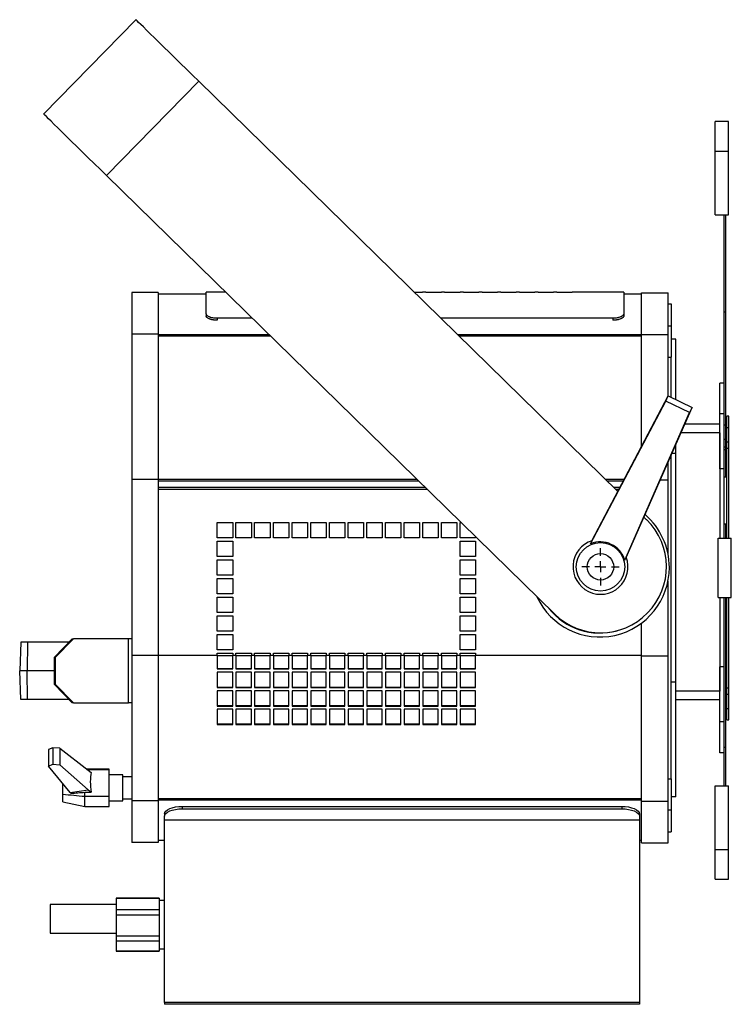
# Model space of a CAD drawing. Extents: x -151 to 1078, y -137 to 1012.
# Tile 7 of 8: x 429 to 753, y 565 to 1012. Entities that reach past the tile are written whole.
import ezdxf

# ---------------------------------------------------------------- set-up
doc = ezdxf.new("R2010")
doc.units = 0
doc.layers.get('0').update_dxf_attribs({"linetype": 'CONTINUOUS'})

# ---------------------------------------------------------------- blocks, each defined once
blk = doc.blocks.new('SW_CENTERMARKSYMBOL_0')
at = {"color": 0, "linetype": 'CONTINUOUS'}
for p, q in [((0, 5), (0, 8.5)), ((-5, 0), (-8.5, 0)), ((0, 0), (-2.5, 0)), ((0, 0), (0, 2.5)), ((0, 0), (0, -2.5)), ((0, 0), (2.5, 0)), ((5, 0), (8.5, 0)), ((0, -5), (0, -8.5))]:
    blk.add_line(p, q, dxfattribs=at)

msp = doc.modelspace()

# ---------------------------------------------------------------- linework, layer by layer
at = {"color": 7, "linetype": 'CONTINUOUS'}
for p, q in [((439.95, 969.53), (481.91, 1012.41)), ((468.53, 941.56), (510.5, 984.44)), ((701.08, 797.92), (510.5, 984.44)), ((751.42, 966.15), (745.42, 966.15)), ((745.42, 952.65), (745.42, 966.15)), ((751.42, 952.65), (751.42, 966.15)), ((745.42, 923.65), (745.42, 952.65)), ((745.42, 952.65), (751.42, 952.65)), ((751.42, 923.65), (751.42, 952.65)), ((672.22, 742.22), (468.53, 941.56)), ((745.42, 923.65), (751.42, 923.65)), ((749.42, 879.52), (749.42, 923.65)), ((750.22, 879.52), (750.22, 923.65)), ((492.04, 888.36), (480.04, 888.36)), ((480.04, 888.36), (480.04, 869.45)), ((492.04, 888.36), (492.04, 869.45)), ((513.83, 887.56), (492.04, 887.56)), ((513.83, 878.72), (513.83, 888.56)), ((522.69, 888.56), (513.83, 888.56)), ((608.47, 888.56), (612.33, 888.56)), ((608.48, 888.55), (612.33, 888.55)), ((612.33, 888.55), (612.33, 888.56)), ((613.83, 888.56), (612.33, 888.56)), ((613.83, 888.56), (613.83, 888.55)), ((613.83, 888.56), (620.83, 888.56)), ((613.83, 888.55), (620.83, 888.55)), ((620.83, 888.55), (620.83, 888.56)), ((622.33, 888.56), (620.83, 888.56)), ((622.33, 888.56), (622.33, 888.55)), ((622.33, 888.56), (629.33, 888.56)), ((622.33, 888.55), (629.33, 888.55)), ((629.33, 888.55), (629.33, 888.56)), ((630.83, 888.56), (629.33, 888.56)), ((630.83, 888.56), (630.83, 888.55)), ((630.83, 888.56), (637.83, 888.56)), ((630.83, 888.55), (637.83, 888.55)), ((637.83, 888.55), (637.83, 888.56)), ((639.33, 888.56), (637.83, 888.56)), ((639.33, 888.56), (639.33, 888.55)), ((639.33, 888.56), (646.33, 888.56)), ((639.33, 888.55), (646.33, 888.55)), ((646.33, 888.55), (646.33, 888.56)), ((647.83, 888.56), (646.33, 888.56)), ((647.83, 888.56), (647.83, 888.55)), ((647.83, 888.56), (654.83, 888.56)), ((647.83, 888.55), (654.83, 888.55)), ((654.83, 888.55), (654.83, 888.56)), ((656.33, 888.56), (654.83, 888.56)), ((656.33, 888.56), (656.33, 888.55)), ((656.33, 888.56), (663.33, 888.56)), ((656.33, 888.55), (663.33, 888.55)), ((663.33, 888.55), (663.33, 888.56)), ((664.83, 888.56), (663.33, 888.56)), ((664.83, 888.56), (664.83, 888.55)), ((664.83, 888.56), (671.83, 888.56)), ((664.83, 888.55), (671.83, 888.55)), ((671.83, 888.55), (671.83, 888.56)), ((673.33, 888.56), (671.83, 888.56)), ((673.33, 888.56), (673.33, 888.55)), ((673.33, 888.56), (680.33, 888.56)), ((673.33, 888.55), (680.33, 888.55)), ((680.33, 888.55), (680.33, 888.56)), ((703.83, 888.56), (680.33, 888.56)), ((703.83, 888.56), (703.83, 878.72)), ((711.92, 887.56), (703.83, 887.56)), ((711.92, 888.16), (723.92, 888.16)), ((711.92, 869.25), (711.92, 888.16)), ((723.92, 869.25), (723.92, 888.16)), ((723.92, 883.16), (725.42, 883.16)), ((725.42, 883.16), (725.42, 873.16)), ((513.83, 878.72), (513.83, 877.8)), ((703.83, 878.72), (703.83, 877.8)), ((749.42, 879.52), (750.22, 879.52)), ((749.42, 847.16), (749.42, 879.52)), ((750.22, 828.27), (750.22, 879.52)), ((534.84, 876.67), (518.83, 876.67)), ((518.83, 876.67), (518.83, 875.77)), ((698.83, 876.67), (620.62, 876.67)), ((698.83, 876.67), (698.83, 875.77)), ((723.92, 873.16), (725.42, 873.16)), ((725.42, 873.16), (725.42, 859.02)), ((492.04, 869.45), (480.04, 869.45)), ((480.04, 869.45), (480.04, 803.36)), ((492.04, 869.45), (492.04, 803.36)), ((542.55, 869.12), (492.04, 869.12)), ((543.22, 868.47), (492.04, 868.47)), ((711.92, 869.12), (628.33, 869.12)), ((711.92, 868.47), (629, 868.47)), ((711.92, 869.25), (723.92, 869.25)), ((711.92, 818.43), (711.92, 869.25)), ((723.92, 841.15), (723.92, 869.25)), ((727.42, 867.16), (725.42, 867.16)), ((727.42, 839.75), (727.42, 867.16)), ((723.92, 859.02), (725.42, 859.02)), ((725.42, 840.71), (725.42, 859.02)), ((749.42, 847.16), (747.42, 847.16)), ((747.42, 833.16), (747.42, 847.16)), ((749.42, 833.16), (749.42, 847.16)), ((688.7, 774.17), (722.91, 839.05)), ((689.25, 775.51), (724.04, 841.38)), ((722.91, 839.05), (724.04, 841.38)), ((733.72, 833.83), (722.91, 839.05)), ((724.04, 841.38), (734.85, 836.16)), ((704.24, 766.68), (733.72, 833.83)), ((704.95, 767.94), (734.85, 836.16)), ((734.85, 836.16), (733.72, 833.83)), ((749.42, 833.16), (747.42, 833.16)), ((747.42, 808.16), (747.42, 833.16)), ((749.42, 808.16), (749.42, 833.16)), ((747.42, 828.59), (731.53, 828.59)), ((749.42, 828.27), (750.22, 828.27)), ((750.22, 821.65), (750.22, 828.27)), ((751.52, 832.16), (750.72, 832.16)), ((750.72, 827), (750.72, 832.16)), ((751.52, 827), (751.52, 832.16)), ((747.42, 824.59), (729.77, 824.59)), ((747.42, 824.59), (747.42, 776.66)), ((750.72, 827), (751.52, 827)), ((750.72, 820.54), (750.72, 827)), ((751.52, 820.54), (751.52, 827)), ((749.42, 821.65), (750.22, 821.65)), ((750.22, 818.2), (750.22, 821.65)), ((750.72, 820.54), (751.52, 820.54)), ((750.72, 817.66), (750.72, 820.54)), ((751.52, 817.66), (751.52, 820.54)), ((727.42, 815.16), (725.64, 815.16)), ((727.42, 815.16), (727.42, 819.21)), ((727.42, 711.16), (727.42, 815.16)), ((749.42, 818.2), (750.22, 818.2)), ((749.42, 817.05), (750.22, 817.05)), ((750.22, 817.05), (750.22, 818.2)), ((750.22, 804.65), (750.22, 817.05)), ((750.72, 817.66), (751.52, 817.66)), ((750.72, 776.66), (750.72, 817.66)), ((751.52, 776.66), (751.52, 817.66)), ((723.92, 803.16), (723.92, 811.22)), ((725.42, 667.3), (725.42, 814.64)), ((749.42, 808.16), (747.42, 808.16)), ((749.42, 776.66), (749.42, 808.16)), ((492.04, 803.36), (480.04, 803.36)), ((480.04, 803.36), (480.04, 723.36)), ((492.04, 803.36), (492.04, 723.36)), ((609.75, 803.36), (492.04, 803.36)), ((610.57, 802.56), (492.04, 802.56)), ((703.96, 803.36), (695.53, 803.36)), ((703.53, 802.56), (696.35, 802.56)), ((720.38, 803.16), (723.92, 803.16)), ((723.92, 769.53), (723.92, 803.16)), ((749.42, 804.65), (750.22, 804.65)), ((613.43, 799.76), (492.04, 799.76)), ((614.45, 798.76), (492.04, 798.76)), ((702.05, 799.76), (699.21, 799.76)), ((701.53, 798.76), (700.23, 798.76)), ((518.92, 783.87), (525.92, 783.87)), ((518.92, 776.87), (518.92, 783.87)), ((525.92, 783.87), (525.92, 776.87)), ((527.42, 783.87), (534.42, 783.87)), ((527.42, 776.87), (527.42, 783.87)), ((534.42, 783.87), (534.42, 776.87)), ((535.92, 783.87), (542.92, 783.87)), ((535.92, 776.87), (535.92, 783.87)), ((542.92, 783.87), (542.92, 776.87)), ((544.42, 783.87), (551.42, 783.87)), ((544.42, 776.87), (544.42, 783.87)), ((551.42, 783.87), (551.42, 776.87)), ((552.92, 783.87), (559.92, 783.87)), ((552.92, 776.87), (552.92, 783.87)), ((559.92, 783.87), (559.92, 776.87)), ((561.42, 783.87), (568.42, 783.87)), ((561.42, 776.87), (561.42, 783.87)), ((568.42, 783.87), (568.42, 776.87)), ((569.92, 783.87), (576.92, 783.87)), ((569.92, 776.87), (569.92, 783.87)), ((576.92, 783.87), (576.92, 776.87)), ((578.42, 783.87), (585.42, 783.87)), ((578.42, 776.87), (578.42, 783.87)), ((585.42, 783.87), (585.42, 776.87)), ((586.92, 783.87), (593.92, 783.87)), ((586.92, 776.87), (586.92, 783.87)), ((593.92, 783.87), (593.92, 776.87)), ((595.42, 783.87), (602.42, 783.87)), ((595.42, 776.87), (595.42, 783.87)), ((602.42, 783.87), (602.42, 776.87)), ((603.92, 783.87), (610.92, 783.87)), ((603.92, 776.87), (603.92, 783.87)), ((610.92, 783.87), (610.92, 776.87)), ((612.42, 783.87), (619.42, 783.87)), ((612.42, 776.87), (612.42, 783.87)), ((619.42, 783.87), (619.42, 776.87)), ((620.92, 783.87), (627.92, 783.87)), ((620.92, 776.87), (620.92, 783.87)), ((627.92, 783.87), (627.92, 776.87)), ((629.42, 783.87), (629.66, 783.87)), ((629.42, 776.87), (629.42, 783.87)), ((714.19, 785.1), (712.99, 786.28)), ((749.42, 783.16), (750.22, 783.16)), ((750.22, 776.66), (750.22, 783.16)), ((525.92, 776.87), (518.92, 776.87)), ((518.92, 775.37), (525.92, 775.37)), ((518.92, 768.37), (518.92, 775.37)), ((525.92, 775.37), (525.92, 768.37)), ((534.42, 776.87), (527.42, 776.87)), ((542.92, 776.87), (535.92, 776.87)), ((551.42, 776.87), (544.42, 776.87)), ((559.92, 776.87), (552.92, 776.87)), ((568.42, 776.87), (561.42, 776.87)), ((576.92, 776.87), (569.92, 776.87)), ((585.42, 776.87), (578.42, 776.87)), ((593.92, 776.87), (586.92, 776.87)), ((602.42, 776.87), (595.42, 776.87)), ((610.92, 776.87), (603.92, 776.87)), ((619.42, 776.87), (612.42, 776.87)), ((627.92, 776.87), (620.92, 776.87)), ((636.42, 776.87), (629.42, 776.87)), ((629.42, 775.37), (636.42, 775.37)), ((629.42, 768.37), (629.42, 775.37)), ((636.42, 777.26), (636.42, 776.87)), ((636.42, 775.37), (636.42, 768.37)), ((689.32, 775.54), (688.7, 774.17)), ((746.72, 749.66), (746.72, 776.66)), ((746.72, 776.66), (752.72, 776.66)), ((752.72, 749.66), (752.72, 776.66)), ((525.92, 768.37), (518.92, 768.37)), ((518.92, 766.87), (525.92, 766.87)), ((518.92, 759.87), (518.92, 766.87)), ((525.92, 766.87), (525.92, 759.87)), ((636.42, 768.37), (629.42, 768.37)), ((629.42, 766.87), (636.42, 766.87)), ((629.42, 759.87), (629.42, 766.87)), ((636.42, 766.87), (636.42, 759.87)), ((525.92, 759.87), (518.92, 759.87)), ((518.92, 758.37), (525.92, 758.37)), ((518.92, 751.37), (518.92, 758.37)), ((525.92, 758.37), (525.92, 751.37)), ((636.42, 759.87), (629.42, 759.87)), ((629.42, 758.37), (636.42, 758.37)), ((629.42, 751.37), (629.42, 758.37)), ((636.42, 758.37), (636.42, 751.37)), ((723.92, 723.16), (723.92, 757.2)), ((525.92, 751.37), (518.92, 751.37)), ((518.92, 749.87), (525.92, 749.87)), ((518.92, 742.87), (518.92, 749.87)), ((525.92, 749.87), (525.92, 742.87)), ((636.42, 751.37), (629.42, 751.37)), ((629.42, 749.87), (636.42, 749.87)), ((629.42, 742.87), (629.42, 749.87)), ((636.42, 749.87), (636.42, 742.87)), ((746.72, 749.66), (752.72, 749.66)), ((747.42, 749.66), (747.42, 707.16)), ((749.42, 718.16), (749.42, 749.66)), ((750.22, 681.74), (750.22, 749.66)), ((750.72, 708.66), (750.72, 749.66)), ((751.52, 708.66), (751.52, 749.66)), ((525.92, 742.87), (518.92, 742.87)), ((518.92, 741.37), (525.92, 741.37)), ((518.92, 734.37), (518.92, 741.37)), ((525.92, 741.37), (525.92, 734.37)), ((636.42, 742.87), (629.42, 742.87)), ((629.42, 741.37), (636.42, 741.37)), ((629.42, 734.37), (629.42, 741.37)), ((636.42, 741.37), (636.42, 734.37)), ((525.92, 734.37), (518.92, 734.37)), ((636.42, 734.37), (629.42, 734.37)), ((711.92, 723.16), (711.92, 738.11)), ((444.72, 722.36), (452.93, 730.86)), ((453.45, 730.86), (445.24, 722.36)), ((452.93, 730.86), (453.45, 730.86)), ((478.56, 730.86), (453.45, 730.86)), ((478.56, 701.86), (478.56, 730.86)), ((480.04, 730.86), (478.56, 730.86)), ((518.92, 732.87), (525.92, 732.87)), ((518.92, 725.87), (518.92, 732.87)), ((525.92, 732.87), (525.92, 725.87)), ((629.42, 732.87), (636.42, 732.87)), ((629.42, 725.87), (629.42, 732.87)), ((636.42, 732.87), (636.42, 725.87)), ((429.5, 729.36), (429.04, 716.36)), ((432.61, 729.36), (429.5, 729.36)), ((432.61, 729.36), (432.41, 716.36)), ((451.48, 729.36), (432.61, 729.36)), ((525.92, 725.87), (518.92, 725.87)), ((636.42, 725.87), (629.42, 725.87)), ((444.72, 722.36), (444.72, 710.36)), ((445.24, 722.36), (444.72, 722.36)), ((445.24, 722.36), (445.24, 710.36)), ((492.04, 723.36), (480.04, 723.36)), ((480.04, 723.36), (480.04, 657.26)), ((492.04, 723.36), (492.04, 657.26)), ((518.92, 723.36), (492.04, 723.36)), ((518.92, 724.37), (525.92, 724.37)), ((518.92, 723.36), (518.92, 724.37)), ((518.92, 723.36), (518.92, 717.34)), ((518.92, 723.36), (525.92, 723.36)), ((525.92, 724.37), (525.92, 723.36)), ((527.42, 723.36), (525.92, 723.36)), ((525.92, 717.34), (525.92, 723.36)), ((527.42, 724.37), (534.42, 724.37)), ((527.42, 723.36), (527.42, 724.37)), ((527.42, 723.36), (527.42, 717.34)), ((527.42, 723.36), (534.42, 723.36)), ((534.42, 724.37), (534.42, 723.36)), ((535.92, 723.36), (534.42, 723.36)), ((534.42, 717.34), (534.42, 723.36)), ((535.92, 724.37), (542.92, 724.37)), ((535.92, 723.36), (535.92, 724.37)), ((535.92, 723.36), (535.92, 717.34)), ((535.92, 723.36), (542.92, 723.36)), ((542.92, 724.37), (542.92, 723.36)), ((544.42, 723.36), (542.92, 723.36)), ((542.92, 717.34), (542.92, 723.36)), ((544.42, 724.37), (551.42, 724.37)), ((544.42, 723.36), (544.42, 724.37)), ((544.42, 723.36), (544.42, 717.34)), ((544.42, 723.36), (551.42, 723.36)), ((551.42, 724.37), (551.42, 723.36)), ((552.92, 723.36), (551.42, 723.36)), ((551.42, 717.34), (551.42, 723.36)), ((552.92, 724.37), (559.92, 724.37)), ((552.92, 723.36), (552.92, 724.37)), ((552.92, 723.36), (552.92, 717.34)), ((552.92, 723.36), (559.92, 723.36)), ((559.92, 724.37), (559.92, 723.36)), ((561.42, 723.36), (559.92, 723.36)), ((559.92, 717.34), (559.92, 723.36)), ((561.42, 724.37), (568.42, 724.37)), ((561.42, 723.36), (561.42, 724.37)), ((561.42, 723.36), (561.42, 717.34)), ((561.42, 723.36), (568.42, 723.36)), ((568.42, 724.37), (568.42, 723.36)), ((569.92, 723.36), (568.42, 723.36)), ((568.42, 717.34), (568.42, 723.36)), ((569.92, 724.37), (576.92, 724.37)), ((569.92, 723.36), (569.92, 724.37)), ((569.92, 723.36), (569.92, 717.34)), ((569.92, 723.36), (576.92, 723.36)), ((576.92, 724.37), (576.92, 723.36)), ((578.42, 723.36), (576.92, 723.36)), ((576.92, 717.34), (576.92, 723.36)), ((578.42, 724.37), (585.42, 724.37)), ((578.42, 723.36), (578.42, 724.37)), ((578.42, 723.36), (578.42, 717.34)), ((578.42, 723.36), (585.42, 723.36)), ((585.42, 724.37), (585.42, 723.36)), ((586.92, 723.36), (585.42, 723.36)), ((585.42, 717.34), (585.42, 723.36)), ((586.92, 724.37), (593.92, 724.37)), ((586.92, 723.36), (586.92, 724.37)), ((586.92, 723.36), (586.92, 717.34)), ((586.92, 723.36), (593.92, 723.36)), ((593.92, 724.37), (593.92, 723.36)), ((595.42, 723.36), (593.92, 723.36)), ((593.92, 717.34), (593.92, 723.36)), ((595.42, 724.37), (602.42, 724.37)), ((595.42, 723.36), (595.42, 724.37)), ((595.42, 723.36), (595.42, 717.34)), ((595.42, 723.36), (602.42, 723.36)), ((602.42, 724.37), (602.42, 723.36)), ((603.92, 723.36), (602.42, 723.36)), ((602.42, 717.34), (602.42, 723.36)), ((603.92, 724.37), (610.92, 724.37)), ((603.92, 723.36), (603.92, 724.37)), ((603.92, 723.36), (603.92, 717.34)), ((603.92, 723.36), (610.92, 723.36)), ((610.92, 724.37), (610.92, 723.36)), ((612.42, 723.36), (610.92, 723.36)), ((610.92, 717.34), (610.92, 723.36)), ((612.42, 724.37), (619.42, 724.37)), ((612.42, 723.36), (612.42, 724.37)), ((612.42, 723.36), (612.42, 717.34)), ((612.42, 723.36), (619.42, 723.36)), ((619.42, 724.37), (619.42, 723.36)), ((620.92, 723.36), (619.42, 723.36)), ((619.42, 717.34), (619.42, 723.36)), ((620.92, 724.37), (627.92, 724.37)), ((620.92, 723.36), (620.92, 724.37)), ((620.92, 723.36), (620.92, 717.34)), ((620.92, 723.36), (627.92, 723.36)), ((627.92, 724.37), (627.92, 723.36)), ((629.42, 723.36), (627.92, 723.36)), ((627.92, 717.34), (627.92, 723.36)), ((629.42, 723.36), (629.42, 724.37)), ((629.42, 724.37), (636.42, 724.37)), ((629.42, 723.36), (629.42, 717.34)), ((629.42, 723.36), (636.42, 723.36)), ((636.42, 724.37), (636.42, 723.36)), ((636.42, 717.34), (636.42, 723.36)), ((711.92, 723.36), (636.42, 723.36)), ((711.92, 723.16), (723.92, 723.16)), ((711.92, 657.06), (711.92, 723.16)), ((723.92, 657.06), (723.92, 723.16)), ((432.41, 716.36), (429.04, 716.36)), ((429.5, 703.36), (429.04, 716.36)), ((432.61, 703.36), (432.41, 716.36)), ((444.72, 716.36), (432.41, 716.36)), ((518.92, 717.39), (525.92, 717.39)), ((518.92, 717.34), (525.92, 717.34)), ((527.42, 717.39), (534.42, 717.39)), ((527.42, 717.34), (534.42, 717.34)), ((535.92, 717.39), (542.92, 717.39)), ((535.92, 717.34), (542.92, 717.34)), ((544.42, 717.39), (551.42, 717.39)), ((544.42, 717.34), (551.42, 717.34)), ((552.92, 717.39), (559.92, 717.39)), ((552.92, 717.34), (559.92, 717.34)), ((561.42, 717.39), (568.42, 717.39)), ((561.42, 717.34), (568.42, 717.34)), ((569.92, 717.39), (576.92, 717.39)), ((569.92, 717.34), (576.92, 717.34)), ((578.42, 717.39), (585.42, 717.39)), ((578.42, 717.34), (585.42, 717.34)), ((586.92, 717.39), (593.92, 717.39)), ((586.92, 717.34), (593.92, 717.34)), ((595.42, 717.39), (602.42, 717.39)), ((595.42, 717.34), (602.42, 717.34)), ((603.92, 717.39), (610.92, 717.39)), ((603.92, 717.34), (610.92, 717.34)), ((612.42, 717.39), (619.42, 717.39)), ((612.42, 717.34), (619.42, 717.34)), ((620.92, 717.39), (627.92, 717.39)), ((620.92, 717.34), (627.92, 717.34)), ((629.42, 717.39), (636.42, 717.39)), ((629.42, 717.34), (636.42, 717.34)), ((749.42, 718.16), (747.42, 718.16)), ((747.42, 693.16), (747.42, 718.16)), ((749.42, 693.16), (749.42, 718.16)), ((518.92, 715.83), (518.92, 708.82)), ((525.92, 715.83), (518.92, 715.83)), ((525.92, 708.82), (525.92, 715.83)), ((527.42, 715.83), (527.42, 708.82)), ((534.42, 715.83), (527.42, 715.83)), ((534.42, 708.82), (534.42, 715.83)), ((535.92, 715.83), (535.92, 708.82)), ((542.92, 715.83), (535.92, 715.83)), ((542.92, 708.82), (542.92, 715.83)), ((544.42, 715.83), (544.42, 708.82)), ((551.42, 715.83), (544.42, 715.83)), ((551.42, 708.82), (551.42, 715.83)), ((552.92, 715.83), (552.92, 708.82)), ((559.92, 715.83), (552.92, 715.83)), ((559.92, 708.82), (559.92, 715.83)), ((561.42, 715.83), (561.42, 708.82)), ((568.42, 715.83), (561.42, 715.83)), ((568.42, 708.82), (568.42, 715.83)), ((569.92, 715.83), (569.92, 708.82)), ((576.92, 715.83), (569.92, 715.83)), ((576.92, 708.82), (576.92, 715.83)), ((578.42, 715.83), (578.42, 708.82)), ((585.42, 715.83), (578.42, 715.83)), ((585.42, 708.82), (585.42, 715.83)), ((586.92, 715.83), (586.92, 708.82)), ((593.92, 715.83), (586.92, 715.83)), ((593.92, 708.82), (593.92, 715.83)), ((595.42, 715.83), (595.42, 708.82)), ((602.42, 715.83), (595.42, 715.83)), ((602.42, 708.82), (602.42, 715.83)), ((603.92, 715.83), (603.92, 708.82)), ((610.92, 715.83), (603.92, 715.83)), ((610.92, 708.82), (610.92, 715.83)), ((612.42, 715.83), (612.42, 708.82)), ((619.42, 715.83), (612.42, 715.83)), ((619.42, 708.82), (619.42, 715.83)), ((620.92, 715.83), (620.92, 708.82)), ((627.92, 715.83), (620.92, 715.83)), ((627.92, 708.82), (627.92, 715.83)), ((629.42, 715.83), (629.42, 708.82)), ((636.42, 715.83), (629.42, 715.83)), ((636.42, 708.82), (636.42, 715.83)), ((444.72, 710.36), (445.24, 710.36)), ((452.93, 701.86), (444.72, 710.36)), ((445.24, 710.36), (453.45, 701.86)), ((518.92, 708.94), (525.92, 708.94)), ((518.92, 708.82), (525.92, 708.82)), ((518.92, 707.33), (518.92, 700.38)), ((525.92, 707.33), (518.92, 707.33)), ((525.92, 700.38), (525.92, 707.33)), ((527.42, 708.94), (534.42, 708.94)), ((527.42, 708.82), (534.42, 708.82)), ((527.42, 707.33), (527.42, 700.38)), ((534.42, 707.33), (527.42, 707.33)), ((534.42, 700.38), (534.42, 707.33)), ((535.92, 708.94), (542.92, 708.94)), ((535.92, 708.82), (542.92, 708.82)), ((535.92, 707.33), (535.92, 700.38)), ((542.92, 707.33), (535.92, 707.33)), ((542.92, 700.38), (542.92, 707.33)), ((544.42, 708.94), (551.42, 708.94)), ((544.42, 708.82), (551.42, 708.82)), ((544.42, 707.33), (544.42, 700.38)), ((551.42, 707.33), (544.42, 707.33)), ((551.42, 700.38), (551.42, 707.33)), ((552.92, 708.94), (559.92, 708.94)), ((552.92, 708.82), (559.92, 708.82)), ((552.92, 707.33), (552.92, 700.38)), ((559.92, 707.33), (552.92, 707.33)), ((559.92, 700.38), (559.92, 707.33)), ((561.42, 708.94), (568.42, 708.94)), ((561.42, 708.82), (568.42, 708.82)), ((561.42, 707.33), (561.42, 700.38)), ((568.42, 707.33), (561.42, 707.33)), ((568.42, 700.38), (568.42, 707.33)), ((569.92, 708.94), (576.92, 708.94)), ((569.92, 708.82), (576.92, 708.82)), ((569.92, 707.33), (569.92, 700.38)), ((576.92, 707.33), (569.92, 707.33)), ((576.92, 700.38), (576.92, 707.33)), ((578.42, 708.94), (585.42, 708.94)), ((578.42, 708.82), (585.42, 708.82)), ((578.42, 707.33), (578.42, 700.38)), ((585.42, 707.33), (578.42, 707.33)), ((585.42, 700.38), (585.42, 707.33)), ((586.92, 708.94), (593.92, 708.94)), ((586.92, 708.82), (593.92, 708.82)), ((586.92, 707.33), (586.92, 700.38)), ((593.92, 707.33), (586.92, 707.33)), ((593.92, 700.38), (593.92, 707.33)), ((595.42, 708.94), (602.42, 708.94)), ((595.42, 708.82), (602.42, 708.82)), ((595.42, 707.33), (595.42, 700.38)), ((602.42, 707.33), (595.42, 707.33)), ((602.42, 700.38), (602.42, 707.33)), ((603.92, 708.94), (610.92, 708.94)), ((603.92, 708.82), (610.92, 708.82)), ((603.92, 707.33), (603.92, 700.38)), ((610.92, 707.33), (603.92, 707.33)), ((610.92, 700.38), (610.92, 707.33)), ((612.42, 708.94), (619.42, 708.94)), ((612.42, 708.82), (619.42, 708.82)), ((612.42, 707.33), (612.42, 700.38)), ((619.42, 707.33), (612.42, 707.33)), ((619.42, 700.38), (619.42, 707.33)), ((620.92, 708.94), (627.92, 708.94)), ((620.92, 708.82), (627.92, 708.82)), ((620.92, 707.33), (620.92, 700.38)), ((627.92, 707.33), (620.92, 707.33)), ((627.92, 700.38), (627.92, 707.33)), ((629.42, 708.94), (636.42, 708.94)), ((629.42, 708.82), (636.42, 708.82)), ((629.42, 707.33), (629.42, 700.38)), ((636.42, 707.33), (629.42, 707.33)), ((636.42, 700.38), (636.42, 707.33)), ((727.42, 711.16), (725.42, 711.16)), ((727.42, 659.16), (727.42, 711.16)), ((750.72, 708.66), (751.52, 708.66)), ((750.72, 705.77), (750.72, 708.66)), ((751.52, 705.77), (751.52, 708.66)), ((432.61, 703.36), (429.5, 703.36)), ((451.48, 703.36), (432.61, 703.36)), ((747.42, 707.16), (727.42, 707.16)), ((747.42, 703.16), (727.42, 703.16)), ((750.72, 705.77), (751.52, 705.77)), ((750.72, 699.31), (750.72, 705.77)), ((751.52, 699.31), (751.52, 705.77)), ((453.45, 701.86), (452.93, 701.86)), ((453.45, 701.86), (478.56, 701.86)), ((480.04, 701.86), (478.56, 701.86)), ((518.92, 700.57), (525.92, 700.57)), ((518.92, 700.38), (525.92, 700.38)), ((518.92, 698.9), (518.92, 692.04)), ((525.92, 698.9), (518.92, 698.9)), ((525.92, 692.04), (525.92, 698.9)), ((527.42, 700.57), (534.42, 700.57)), ((527.42, 700.38), (534.42, 700.38)), ((527.42, 698.9), (527.42, 692.04)), ((534.42, 698.9), (527.42, 698.9)), ((534.42, 692.04), (534.42, 698.9)), ((535.92, 700.57), (542.92, 700.57)), ((535.92, 700.38), (542.92, 700.38)), ((535.92, 698.9), (535.92, 692.04)), ((542.92, 698.9), (535.92, 698.9)), ((542.92, 692.04), (542.92, 698.9)), ((544.42, 700.57), (551.42, 700.57)), ((544.42, 700.38), (551.42, 700.38)), ((544.42, 698.9), (544.42, 692.04)), ((551.42, 698.9), (544.42, 698.9)), ((551.42, 692.04), (551.42, 698.9)), ((552.92, 700.57), (559.92, 700.57)), ((552.92, 700.38), (559.92, 700.38)), ((552.92, 698.9), (552.92, 692.04)), ((559.92, 698.9), (552.92, 698.9)), ((559.92, 692.04), (559.92, 698.9)), ((561.42, 700.57), (568.42, 700.57)), ((561.42, 700.38), (568.42, 700.38)), ((561.42, 698.9), (561.42, 692.04)), ((568.42, 698.9), (561.42, 698.9)), ((568.42, 692.04), (568.42, 698.9)), ((569.92, 700.57), (576.92, 700.57)), ((569.92, 700.38), (576.92, 700.38)), ((569.92, 698.9), (569.92, 692.04)), ((576.92, 698.9), (569.92, 698.9)), ((576.92, 692.04), (576.92, 698.9)), ((578.42, 700.57), (585.42, 700.57)), ((578.42, 700.38), (585.42, 700.38)), ((578.42, 698.9), (578.42, 692.04)), ((585.42, 698.9), (578.42, 698.9)), ((585.42, 692.04), (585.42, 698.9)), ((586.92, 700.57), (593.92, 700.57)), ((586.92, 700.38), (593.92, 700.38)), ((586.92, 698.9), (586.92, 692.04)), ((593.92, 698.9), (586.92, 698.9)), ((593.92, 692.04), (593.92, 698.9)), ((595.42, 700.57), (602.42, 700.57)), ((595.42, 700.38), (602.42, 700.38)), ((595.42, 698.9), (595.42, 692.04)), ((602.42, 698.9), (595.42, 698.9)), ((602.42, 692.04), (602.42, 698.9)), ((603.92, 700.57), (610.92, 700.57)), ((603.92, 700.38), (610.92, 700.38)), ((603.92, 698.9), (603.92, 692.04)), ((610.92, 698.9), (603.92, 698.9)), ((610.92, 692.04), (610.92, 698.9)), ((612.42, 700.57), (619.42, 700.57)), ((612.42, 700.38), (619.42, 700.38)), ((612.42, 698.9), (612.42, 692.04)), ((619.42, 698.9), (612.42, 698.9)), ((619.42, 692.04), (619.42, 698.9)), ((620.92, 700.57), (627.92, 700.57)), ((620.92, 700.38), (627.92, 700.38)), ((620.92, 698.9), (620.92, 692.04)), ((627.92, 698.9), (620.92, 698.9)), ((627.92, 692.04), (627.92, 698.9)), ((629.42, 700.57), (636.42, 700.57)), ((629.42, 700.38), (636.42, 700.38)), ((629.42, 698.9), (629.42, 692.04)), ((636.42, 698.9), (629.42, 698.9)), ((636.42, 692.04), (636.42, 698.9)), ((750.72, 699.31), (751.52, 699.31)), ((750.72, 694.16), (750.72, 699.31)), ((751.52, 694.16), (751.52, 699.31)), ((750.72, 694.16), (751.52, 694.16)), ((518.92, 692.3), (525.92, 692.3)), ((518.92, 692.04), (525.92, 692.04)), ((527.42, 692.3), (534.42, 692.3)), ((527.42, 692.04), (534.42, 692.04)), ((535.92, 692.3), (542.92, 692.3)), ((535.92, 692.04), (542.92, 692.04)), ((544.42, 692.3), (551.42, 692.3)), ((544.42, 692.04), (551.42, 692.04)), ((552.92, 692.3), (559.92, 692.3)), ((552.92, 692.04), (559.92, 692.04)), ((561.42, 692.3), (568.42, 692.3)), ((561.42, 692.04), (568.42, 692.04)), ((569.92, 692.3), (576.92, 692.3)), ((569.92, 692.04), (576.92, 692.04)), ((578.42, 692.3), (585.42, 692.3)), ((578.42, 692.04), (585.42, 692.04)), ((586.92, 692.3), (593.92, 692.3)), ((586.92, 692.04), (593.92, 692.04)), ((595.42, 692.3), (602.42, 692.3)), ((595.42, 692.04), (602.42, 692.04)), ((603.92, 692.3), (610.92, 692.3)), ((603.92, 692.04), (610.92, 692.04)), ((612.42, 692.3), (619.42, 692.3)), ((612.42, 692.04), (619.42, 692.04)), ((620.92, 692.3), (627.92, 692.3)), ((620.92, 692.04), (627.92, 692.04)), ((629.42, 692.3), (636.42, 692.3)), ((629.42, 692.04), (636.42, 692.04)), ((749.42, 693.16), (747.42, 693.16)), ((747.42, 679.16), (747.42, 693.16)), ((749.42, 679.16), (749.42, 693.16)), ((444.16, 681.41), (442.16, 680.6)), ((442.16, 680.6), (442.16, 673.05)), ((444.16, 681.41), (444.16, 673.91)), ((447.23, 681.25), (444.16, 681.41)), ((447.23, 681.25), (447.23, 673.69)), ((447.23, 681.25), (460.26, 671.21)), ((749.42, 681.74), (750.22, 681.74)), ((750.22, 664.16), (750.22, 681.74)), ((749.42, 679.16), (747.42, 679.16)), ((749.42, 664.16), (749.42, 679.16)), ((442.16, 673.05), (444.16, 673.91)), ((452.04, 660.99), (442.16, 673.05)), ((444.16, 673.91), (447.23, 673.69)), ((460.26, 662.22), (447.23, 673.69)), ((469.67, 671.6), (459.75, 671.6)), ((459.83, 671.54), (469.67, 671.54)), ((469.67, 671.54), (469.67, 671.6)), ((469.67, 659.34), (469.67, 671.54)), ((460.26, 671.21), (461.5, 670.18)), ((475.92, 669.03), (469.67, 669.03)), ((475.92, 657.28), (475.92, 669.03)), ((480.04, 668.16), (475.92, 668.16)), ((723.92, 667.3), (725.42, 667.3)), ((725.42, 667.3), (725.42, 653.16)), ((448.67, 660.28), (448.67, 665.11)), ((745.42, 664.16), (751.42, 664.16)), ((745.42, 635.16), (745.42, 664.16)), ((751.42, 635.16), (751.42, 664.16)), ((448.67, 656.84), (448.67, 660.28)), ((452.04, 660.99), (460.26, 662.22)), ((452.31, 660.69), (452.04, 660.99)), ((458.67, 661.19), (461.5, 661.19)), ((458.67, 659.34), (458.67, 661.19)), ((458.67, 659.34), (469.67, 659.34)), ((458.67, 654.71), (458.67, 659.34)), ((460.26, 662.22), (461.5, 661.19)), ((469.67, 654.71), (469.67, 659.34)), ((475.92, 658.16), (480.04, 658.16)), ((711.92, 658.25), (492.04, 658.25)), ((727.42, 659.16), (725.42, 659.16)), ((448.67, 656.84), (458.67, 654.71)), ((458.67, 654.71), (469.67, 654.71)), ((469.67, 657.28), (475.92, 657.28)), ((492.04, 657.26), (480.04, 657.26)), ((480.04, 657.26), (480.04, 638.36)), ((711.92, 657.59), (492.04, 657.59)), ((492.04, 657.26), (492.04, 638.36)), ((502.92, 654.73), (502.92, 653.64)), ((502.92, 654.73), (702.92, 654.73)), ((502.92, 653.64), (702.92, 653.64)), ((702.92, 654.73), (702.92, 653.64)), ((711.92, 657.06), (723.92, 657.06)), ((711.92, 638.16), (711.92, 657.06)), ((723.92, 638.16), (723.92, 657.06)), ((494.92, 651.35), (494.92, 650.26)), ((494.92, 648.57), (494.92, 650.26)), ((710.92, 651.35), (710.92, 650.26)), ((710.92, 650.26), (710.92, 648.57)), ((723.92, 653.16), (725.42, 653.16)), ((725.42, 653.16), (725.42, 643.16)), ((494.92, 648.57), (710.92, 648.57)), ((494.92, 565.57), (494.92, 648.57)), ((710.92, 648.57), (710.92, 565.57)), ((723.92, 643.16), (725.42, 643.16)), ((492.04, 638.36), (480.04, 638.36)), ((494.92, 639.16), (492.04, 639.16)), ((711.92, 639.16), (710.92, 639.16)), ((711.92, 638.16), (723.92, 638.16)), ((745.42, 621.66), (745.42, 635.16)), ((745.42, 635.16), (751.42, 635.16)), ((751.42, 621.66), (751.42, 635.16)), ((745.42, 621.66), (751.42, 621.66)), ((472.92, 610.12), (442.92, 610.12)), ((442.92, 610.12), (442.92, 600.24)), ((492.42, 612.96), (472.92, 612.96)), ((472.92, 612.96), (472.92, 612.83)), ((492.42, 612.83), (472.92, 612.83)), ((472.92, 612.83), (472.92, 607.73)), ((492.42, 612.96), (492.42, 612.83)), ((492.42, 612.83), (492.42, 610.28)), ((494.92, 611.96), (492.42, 611.96)), ((492.42, 610.28), (492.42, 607.73)), ((472.92, 607.73), (472.92, 605.36)), ((492.42, 607.73), (472.92, 607.73)), ((472.92, 605.36), (472.92, 595.77)), ((492.42, 605.36), (472.92, 605.36)), ((492.42, 607.73), (492.42, 605.36)), ((492.42, 605.36), (492.42, 600.56)), ((442.92, 600.24), (442.92, 597.12)), ((492.42, 600.56), (492.42, 595.77)), ((442.92, 597.12), (472.92, 597.12)), ((492.42, 595.77), (472.92, 595.77)), ((472.92, 595.77), (472.92, 593.49)), ((492.42, 595.77), (492.42, 593.49)), ((492.42, 593.49), (472.92, 593.49)), ((472.92, 593.49), (472.92, 588.99)), ((492.42, 593.49), (492.42, 591.24)), ((492.42, 591.24), (492.42, 588.99)), ((492.42, 588.99), (472.92, 588.99)), ((472.92, 588.99), (472.92, 588.96)), ((472.92, 588.96), (492.42, 588.96)), ((492.42, 589.96), (494.92, 589.96)), ((492.42, 588.99), (492.42, 588.96)), ((710.92, 565.57), (494.92, 565.57)), ((494.92, 565.57), (494.92, 564.76)), ((710.92, 564.76), (494.92, 564.76)), ((710.92, 565.57), (710.92, 564.76))]:
    msp.add_line(p, q, dxfattribs=at)
at = {"color": 7, "linetype": 'CONTINUOUS', "flags": 128}
for points in [[(510.5, 984.44), (507.7, 987.18), (504.92, 989.9), (502.2, 992.56), (499.56, 995.14), (497.02, 997.63), (494.62, 999.98), (492.36, 1002.19), (490.29, 1004.22), (488.4, 1006.06), (486.73, 1007.7), (485.29, 1009.11), (484.09, 1010.28), (483.14, 1011.21), (482.46, 1011.88), (482.05, 1012.28), (481.91, 1012.41)], [(468.53, 941.56), (465.73, 944.3), (462.96, 947.01), (460.24, 949.68), (457.59, 952.26), (455.06, 954.74), (452.65, 957.1), (450.4, 959.3), (448.32, 961.34), (446.44, 963.18), (444.76, 964.82), (443.32, 966.23), (442.12, 967.4), (441.18, 968.33), (440.5, 969), (440.08, 969.4), (439.95, 969.53)], [(494.92, 651.35), (495.07, 652.01), (495.53, 652.64), (496.26, 653.23), (497.26, 653.74), (498.47, 654.16), (499.85, 654.47), (501.36, 654.67), (502.92, 654.73)], [(494.92, 650.26), (495.07, 650.92), (495.53, 651.56), (496.26, 652.14), (497.26, 652.65), (498.47, 653.07), (499.85, 653.39), (501.36, 653.58), (502.92, 653.64)], [(702.92, 654.73), (704.48, 654.67), (705.98, 654.47), (707.36, 654.16), (708.57, 653.74), (709.57, 653.23), (710.31, 652.64), (710.76, 652.01), (710.92, 651.35)], [(702.92, 653.64), (704.48, 653.58), (705.98, 653.39), (707.36, 653.07), (708.57, 652.65), (709.57, 652.14), (710.31, 651.56), (710.76, 650.92), (710.92, 650.26)]]:
    msp.add_lwpolyline(points, dxfattribs=at)
at = {"color": 7, "linetype": 'CONTINUOUS'}
for radius in [11, 6]:
    msp.add_circle((693.21, 763.66), radius, dxfattribs=at)
for centre, radius, start, end in [((693.21, 763.66), 30, 225.6184, 45.6184), ((692.92, 763.37), 31.61, 0, 49.439), ((693.21, 763.66), 12.5, 108.1262, 20.3665), ((692.92, 763.37), 31.61, 205.04, 0), ((692.92, 763.37), 29.79, 218.9074, 285.1961)]:
    msp.add_arc(centre, radius, start, end, dxfattribs=at)
for centre, major_axis, ratio, start_param, end_param in [((693.08, 763.4), (5.05, 10.48), 0.999694, 5.447469, 7.118902), ((467.53, 660.7), (-2.63, 14.97), 0.387391, 0.818823, 1.470282)]:
    msp.add_ellipse(centre, major_axis=major_axis, ratio=ratio, start_param=start_param, end_param=end_param, dxfattribs=at)
for points, knots in [([(518.83, 876.67), (518.1, 876.68), (517.45, 876.74), (516.56, 876.9), (516.29, 876.96), (515.9, 877.07), (515.77, 877.11), (515.59, 877.18), (515.53, 877.2), (515.44, 877.23), (515.41, 877.24), (515.37, 877.26), (515.35, 877.27), (515.33, 877.28), (515.31, 877.28), (515.06, 877.39), (514.85, 877.49), (514.58, 877.66), (514.49, 877.72), (514.38, 877.81), (514.34, 877.84), (514.29, 877.88), (514.27, 877.9), (514.25, 877.92), (514.24, 877.93), (514.22, 877.94), (514.22, 877.94), (514.21, 877.95), (514.21, 877.95), (514.21, 877.95), (514.21, 877.95), (514.21, 877.96), (514.21, 877.96), (514.02, 878.14), (513.9, 878.39), (513.83, 878.72)], [0, 0, 0, 0, 0.25, 0.25, 0.375, 0.375, 0.4375, 0.4375, 0.46875, 0.46875, 0.484375, 0.484375, 0.492188, 0.492188, 0.5, 0.5, 0.625, 0.625, 0.6875, 0.6875, 0.71875, 0.71875, 0.734375, 0.734375, 0.742188, 0.742188, 0.746094, 0.746094, 0.748047, 0.748047, 0.749023, 0.749023, 0.75, 0.75, 1, 1, 1, 1]), ([(518.83, 875.77), (518.74, 875.77), (518.56, 875.77), (518.3, 875.78), (518.04, 875.8), (517.79, 875.82), (517.55, 875.84), (517.31, 875.87), (517.08, 875.9), (516.86, 875.94), (516.64, 875.98), (516.43, 876.03), (516.22, 876.08), (516.03, 876.13), (515.83, 876.18), (515.65, 876.25), (515.47, 876.31), (515.11, 876.45), (514.64, 876.69), (514.29, 876.95), (514.11, 877.14), (514.04, 877.25), (513.97, 877.37), (513.91, 877.5), (513.86, 877.65), (513.84, 877.75), (513.83, 877.8)], [0, 0, 0, 0, 0.034375, 0.068044, 0.10106, 0.133479, 0.165359, 0.196762, 0.227753, 0.258399, 0.288771, 0.318938, 0.348975, 0.378955, 0.408952, 0.439042, 0.469296, 0.499788, 0.626093, 0.750364, 0.782349, 0.818014, 0.857511, 0.900955, 0.94843, 1, 1, 1, 1]), ([(703.83, 878.72), (703.79, 878.44), (703.66, 878.17), (703.29, 877.81), (703.14, 877.7), (702.88, 877.54), (702.78, 877.49), (702.63, 877.41), (702.58, 877.39), (702.5, 877.35), (702.47, 877.34), (702.43, 877.32), (702.42, 877.31), (702.39, 877.3), (702.38, 877.3), (702.12, 877.19), (701.87, 877.1), (701.46, 876.99), (701.32, 876.95), (701.11, 876.9), (701.04, 876.89), (700.93, 876.86), (700.89, 876.86), (700.83, 876.85), (700.82, 876.84), (700.79, 876.84), (700.78, 876.84), (700.76, 876.83), (700.76, 876.83), (700.75, 876.83), (700.75, 876.83), (700.74, 876.83), (700.74, 876.83), (700.3, 876.75), (699.67, 876.7), (698.83, 876.67)], [0, 0, 0, 0, 0.25, 0.25, 0.375, 0.375, 0.4375, 0.4375, 0.46875, 0.46875, 0.484375, 0.484375, 0.492188, 0.492188, 0.5, 0.5, 0.625, 0.625, 0.6875, 0.6875, 0.71875, 0.71875, 0.734375, 0.734375, 0.742188, 0.742188, 0.746094, 0.746094, 0.748047, 0.748047, 0.749023, 0.749023, 0.75, 0.75, 1, 1, 1, 1]), ([(703.83, 877.8), (703.82, 877.77), (703.81, 877.7), (703.79, 877.6), (703.75, 877.49), (703.7, 877.4), (703.64, 877.3), (703.58, 877.2), (703.5, 877.11), (703.41, 877.02), (703.32, 876.93), (703.21, 876.85), (703.09, 876.76), (702.97, 876.68), (702.83, 876.6), (702.69, 876.53), (702.53, 876.45), (702.19, 876.31), (701.62, 876.11), (700.97, 875.96), (700.5, 875.89), (700.23, 875.85), (699.92, 875.83), (699.59, 875.8), (699.22, 875.78), (698.96, 875.77), (698.83, 875.77)], [0, 0, 0, 0, 0.034342, 0.067979, 0.100964, 0.133354, 0.165208, 0.196589, 0.227563, 0.258197, 0.288563, 0.318733, 0.34878, 0.378779, 0.408805, 0.438933, 0.469238, 0.499791, 0.626052, 0.750362, 0.782316, 0.817965, 0.85746, 0.900912, 0.948404, 1, 1, 1, 1])]:
    msp.add_open_spline(points, degree=3, knots=knots, dxfattribs=at)
for points in [[(704.24, 766.68), (704.48, 767.14), (704.7, 767.58), (704.92, 768.01)], [(448.67, 660.28), (452, 659.97), (455.33, 659.65), (458.67, 659.34)], [(452.31, 660.69), (454.43, 660.86), (456.55, 661.02), (458.67, 661.19)]]:
    msp.add_open_spline(points, degree=3, dxfattribs=at)

# ---------------------------------------------------------------- block references
msp.add_blockref('SW_CENTERMARKSYMBOL_0', (693.21, 763.66), dxfattribs=at)

doc.saveas('drawing.dxf')
